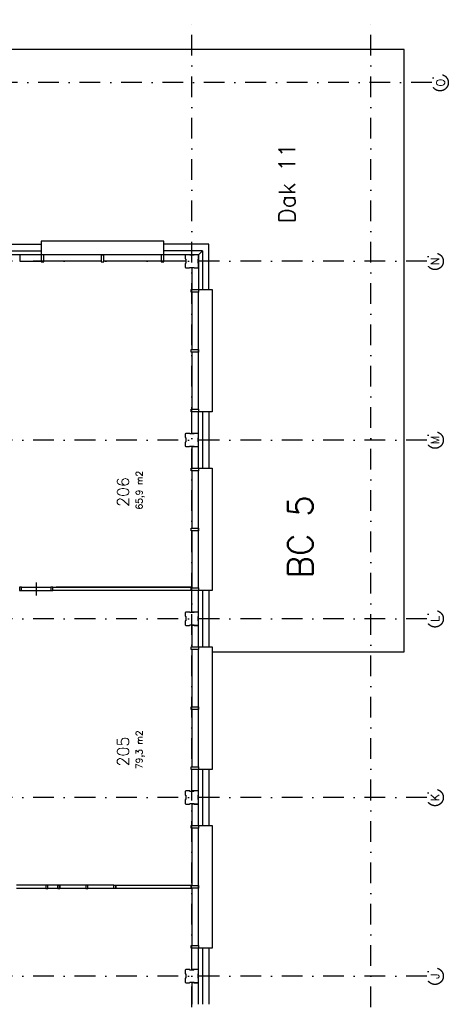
# Model space of a CAD drawing. Extents: x 36324 to 146208, y 143889 to 220609.
# Tile 21 of 21: x 121366 to 134299, y 190730 to 220481. Entities that reach past the tile are written whole.
import ezdxf
from ezdxf.enums import TextEntityAlignment as Align

# ---------------------------------------------------------------- set-up
doc = ezdxf.new("R2010")
doc.units = 0
doc.header["$LTSCALE"] = 100
doc.linetypes.add('B0302', pattern=[12.5, 6.25, -3.125, 0, -3.125])
doc.linetypes.add('B0701', pattern=[2.34375, 1.5625, -0.78125])
for name, color, linetype in [('Bouwkundig', 253, 'CONTINUOUS'), ('Bouwkundig tekst', 252, 'CONTINUOUS'), ('Stramien', 252, 'B0302')]:
    doc.layers.add(name, color=color, linetype=linetype)
doc.styles.add('bouwk tekst', font='romans.shx')
doc.styles.get("Standard").update_dxf_attribs({"font": 'romans.shx'})

msp = doc.modelspace()

# ---------------------------------------------------------------- linework, layer by layer
at = {"layer": 'Bouwkundig', "linetype": 'Continuous'}
for p, q in [((120313, 213694), (122013, 213694)), ((127077, 213694), (125713, 213694)), ((127077, 212330), (127077, 213694)), ((120313, 213494), (122013, 213494)), ((122013, 213380), (120313, 213380)), ((121369, 213380), (121369, 213180)), ((126877, 213494), (125713, 213494)), ((126763, 213380), (125713, 213380)), ((126763, 213380), (126877, 213494)), ((126763, 213380), (126763, 212330)), ((126877, 213494), (126877, 212330)), ((121369, 213180), (122013, 213180)), ((126378, 213180), (125713, 213180)), ((126563, 212995), (126563, 212330)), ((126563, 207980), (126563, 208630)), ((126763, 206930), (126763, 208630)), ((126877, 208630), (126877, 206930)), ((127077, 208630), (127077, 206930)), ((126763, 207980), (126563, 207980)), ((127077, 207777), (126763, 207777)), ((126763, 207575), (126563, 207575)), ((126563, 207575), (126563, 206930)), ((126543, 203330), (126543, 203230)), ((126563, 202580), (126563, 203230)), ((126763, 201530), (126763, 203230)), ((126877, 203230), (126877, 201530)), ((127077, 203230), (127077, 201530)), ((126763, 202580), (126563, 202580)), ((127077, 202377), (126763, 202377)), ((126763, 202175), (126563, 202175)), ((126563, 202175), (126563, 201530)), ((126563, 197180), (126563, 197830)), ((126763, 196130), (126763, 197830)), ((126877, 197830), (126877, 196130)), ((127077, 197830), (127077, 196130)), ((126763, 197180), (126563, 197180)), ((127077, 196977), (126763, 196977)), ((126763, 196775), (126563, 196775)), ((126563, 196775), (126563, 196130)), ((126543, 194330), (126543, 194230)), ((126563, 191780), (126563, 192430)), ((126763, 190730), (126763, 192430)), ((126877, 192430), (126877, 190730)), ((127077, 192430), (127077, 190730)), ((126763, 191780), (126563, 191780)), ((126763, 191375), (126563, 191375)), ((126563, 191375), (126563, 190730)), ((127077, 191577), (126763, 191577))]:
    msp.add_line(p, q, dxfattribs=at)
at = {"layer": 'Bouwkundig', "linetype": 'B0701'}
for p, q in [((126378, 213380), (126363, 213365)), ((126363, 213365), (126363, 213254)), ((126495, 213380), (126378, 213380)), ((126500, 213365), (126495, 213380)), ((126625, 213365), (126500, 213365)), ((126633, 213380), (126625, 213365)), ((126748, 213380), (126633, 213380)), ((126763, 213365), (126748, 213380)), ((126763, 213252), (126763, 213365)), ((126363, 213254), (126378, 213246)), ((126378, 213121), (126363, 213116)), ((126363, 213116), (126363, 212995)), ((126378, 213246), (126378, 213121)), ((126748, 213247), (126763, 213252)), ((126748, 213122), (126748, 213247)), ((126763, 213114), (126748, 213122)), ((126763, 212995), (126763, 213114)), ((126363, 212995), (126378, 212980)), ((126378, 212980), (126493, 212980)), ((126493, 212980), (126501, 212995)), ((126501, 212995), (126626, 212995)), ((126626, 212995), (126631, 212980)), ((126631, 212980), (126748, 212980)), ((126748, 212980), (126763, 212995)), ((126378, 207980), (126363, 207965)), ((126363, 207965), (126363, 207854)), ((126495, 207980), (126378, 207980)), ((126500, 207965), (126495, 207980)), ((126625, 207965), (126500, 207965)), ((126633, 207980), (126625, 207965)), ((126748, 207980), (126633, 207980)), ((126763, 207965), (126748, 207980)), ((126763, 207852), (126763, 207965)), ((126363, 207854), (126378, 207846)), ((126378, 207721), (126363, 207716)), ((126363, 207716), (126363, 207595)), ((126378, 207846), (126378, 207721)), ((126748, 207847), (126763, 207852)), ((126748, 207722), (126748, 207847)), ((126763, 207714), (126748, 207722)), ((126763, 207595), (126763, 207714)), ((126363, 207595), (126378, 207580)), ((126378, 207580), (126493, 207580)), ((126493, 207580), (126501, 207595)), ((126501, 207595), (126626, 207595)), ((126626, 207595), (126631, 207580)), ((126631, 207580), (126748, 207580)), ((126748, 207580), (126763, 207595)), ((126378, 202580), (126363, 202565)), ((126363, 202565), (126363, 202454)), ((126363, 202454), (126378, 202446)), ((126378, 202321), (126363, 202316)), ((126363, 202316), (126363, 202195)), ((126495, 202580), (126378, 202580)), ((126378, 202446), (126378, 202321)), ((126500, 202565), (126495, 202580)), ((126625, 202565), (126500, 202565)), ((126633, 202580), (126625, 202565)), ((126748, 202580), (126633, 202580)), ((126763, 202565), (126748, 202580)), ((126748, 202447), (126763, 202452)), ((126748, 202322), (126748, 202447)), ((126763, 202314), (126748, 202322)), ((126763, 202452), (126763, 202565)), ((126763, 202195), (126763, 202314)), ((126363, 202195), (126378, 202180)), ((126378, 202180), (126493, 202180)), ((126493, 202180), (126501, 202195)), ((126501, 202195), (126626, 202195)), ((126626, 202195), (126631, 202180)), ((126631, 202180), (126748, 202180)), ((126748, 202180), (126763, 202195)), ((126378, 197180), (126363, 197165)), ((126363, 197165), (126363, 197054)), ((126363, 197054), (126378, 197046)), ((126495, 197180), (126378, 197180)), ((126378, 197046), (126378, 196921)), ((126500, 197165), (126495, 197180)), ((126625, 197165), (126500, 197165)), ((126633, 197180), (126625, 197165)), ((126748, 197180), (126633, 197180)), ((126763, 197165), (126748, 197180)), ((126748, 197047), (126763, 197052)), ((126748, 196922), (126748, 197047)), ((126763, 197052), (126763, 197165)), ((126378, 196921), (126363, 196916)), ((126363, 196916), (126363, 196795)), ((126363, 196795), (126378, 196780)), ((126378, 196780), (126493, 196780)), ((126493, 196780), (126501, 196795)), ((126501, 196795), (126626, 196795)), ((126626, 196795), (126631, 196780)), ((126631, 196780), (126748, 196780)), ((126763, 196914), (126748, 196922)), ((126748, 196780), (126763, 196795)), ((126763, 196795), (126763, 196914)), ((126378, 191780), (126363, 191765)), ((126363, 191765), (126363, 191654)), ((126363, 191654), (126378, 191646)), ((126495, 191780), (126378, 191780)), ((126378, 191646), (126378, 191521)), ((126500, 191765), (126495, 191780)), ((126625, 191765), (126500, 191765)), ((126633, 191780), (126625, 191765)), ((126748, 191780), (126633, 191780)), ((126763, 191765), (126748, 191780)), ((126748, 191647), (126763, 191652)), ((126748, 191522), (126748, 191647)), ((126763, 191652), (126763, 191765)), ((126378, 191521), (126363, 191516)), ((126363, 191516), (126363, 191395)), ((126363, 191395), (126378, 191380)), ((126378, 191380), (126493, 191380)), ((126493, 191380), (126501, 191395)), ((126501, 191395), (126626, 191395)), ((126626, 191395), (126631, 191380)), ((126631, 191380), (126748, 191380)), ((126763, 191514), (126748, 191522)), ((126748, 191380), (126763, 191395)), ((126763, 191395), (126763, 191514))]:
    msp.add_line(p, q, dxfattribs=at)
at = {"layer": 'Bouwkundig', "linetype": 'Continuous'}
for points in [[(132963, 219580), (109363, 219580)], [(127177, 201380), (132963, 201380), (132963, 219580), (109363, 219580), (109363, 213794)], [(132963, 201380), (132963, 219580)], [(125713, 213494), (125713, 213794), (122013, 213794), (122013, 213694)], [(125713, 213380), (125713, 213794), (122013, 213794), (122013, 213694)], [(122013, 213794), (122013, 213380)], [(125633, 213380), (122093, 213380)], [(123823, 213380), (123903, 213380)], [(123823, 213180), (122093, 213180)], [(125633, 213180), (123903, 213180)], [(126563, 212995), (126563, 212330)], [(126563, 212250), (126563, 210520)], [(126877, 212330), (127177, 212330), (127177, 208630), (126763, 208630)], [(126763, 212330), (127177, 212330), (127177, 208630), (127077, 208630)], [(126763, 208710), (126763, 212250)], [(126563, 210440), (126563, 208710)], [(126763, 210440), (126763, 210520)], [(126563, 206850), (126563, 205120)], [(126763, 206930), (127177, 206930), (127177, 203230), (127077, 203230)], [(126763, 203310), (126763, 206850)], [(126877, 206930), (127177, 206930), (127177, 203230), (127077, 203230)], [(126563, 205040), (126563, 203310)], [(126763, 205040), (126763, 205120)], [(121418, 203330), (122302, 203330)], [(121418, 203231), (122302, 203231)], [(121860, 203480), (121860, 203280), (121860, 203080)], [(122363, 203330), (126543, 203330)], [(122363, 203230), (122363, 203330)], [(126543, 203230), (122363, 203230)], [(126543, 203330), (122463, 203330)], [(126543, 203230), (122463, 203230)], [(127177, 203230), (126763, 203230)], [(126563, 201450), (126563, 199720)], [(126763, 201530), (127177, 201530), (127177, 197830), (127077, 197830)], [(126763, 197910), (126763, 201450)], [(126877, 201530), (127177, 201530), (127177, 197830), (127077, 197830)], [(127177, 201380), (132963, 201380)], [(126563, 199640), (126563, 197910)], [(126763, 199640), (126763, 199720)], [(127177, 197830), (126763, 197830)], [(126763, 196130), (127177, 196130), (127177, 192430), (127077, 192430)], [(126877, 196130), (127177, 196130), (127177, 192430), (127077, 192430)], [(126563, 196050), (126563, 194320)], [(126763, 192510), (126763, 196050)], [(122158, 194330), (121273, 194330)], [(122513, 194330), (122218, 194330)], [(123358, 194330), (122573, 194330)], [(124203, 194330), (123418, 194330)], [(124263, 194330), (126543, 194330)], [(124263, 194230), (124263, 194330)], [(126763, 194240), (126763, 194320)], [(122158, 194230), (121273, 194230)], [(122513, 194230), (122218, 194230)], [(123358, 194230), (122573, 194230)], [(124203, 194230), (123418, 194230)], [(126543, 194230), (124263, 194230)], [(126563, 194240), (126563, 192510)], [(127177, 192430), (126763, 192430)]]:
    msp.add_lwpolyline(points, dxfattribs=at)
for points in [[(122093, 213380), (122013, 213380), (122013, 213160), (122093, 213160)], [(123903, 213380), (123823, 213380), (123823, 213160), (123903, 213160)], [(125713, 213380), (125633, 213380), (125633, 213160), (125713, 213160)], [(126763, 212330), (126763, 212250), (126543, 212250), (126543, 212330)], [(126763, 210520), (126763, 210440), (126543, 210440), (126543, 210520)], [(126763, 208710), (126763, 208630), (126543, 208630), (126543, 208710)], [(126763, 206930), (126763, 206850), (126543, 206850), (126543, 206930)], [(126763, 205120), (126763, 205040), (126543, 205040), (126543, 205120)], [(121418, 203330), (121358, 203330), (121358, 203231), (121418, 203231)], [(122362, 203330), (122302, 203330), (122302, 203231), (122362, 203231)], [(126763, 203310), (126763, 203230), (126543, 203230), (126543, 203310)], [(126763, 201530), (126763, 201450), (126543, 201450), (126543, 201530)], [(126763, 199720), (126763, 199640), (126543, 199640), (126543, 199720)], [(126763, 197910), (126763, 197830), (126543, 197830), (126543, 197910)], [(126763, 196130), (126763, 196050), (126543, 196050), (126543, 196130)], [(122158, 194230), (122218, 194230), (122218, 194330), (122158, 194330)], [(122513, 194230), (122573, 194230), (122573, 194330), (122513, 194330)], [(122573, 194230), (122513, 194230), (122513, 194330), (122573, 194330)], [(123358, 194230), (123418, 194230), (123418, 194330), (123358, 194330)], [(124263, 194230), (124203, 194230), (124203, 194330), (124263, 194330)], [(126763, 194320), (126763, 194240), (126543, 194240), (126543, 194320)], [(126763, 192510), (126763, 192430), (126543, 192430), (126543, 192510)]]:
    msp.add_lwpolyline(points, close=True, dxfattribs=at)
at = {"layer": 'Stramien'}
for p, q in [((126563, 144389), (126563, 220481)), ((131963, 144389), (131963, 220481)), ((133799, 218580), (91538, 218580)), ((133649, 213180), (91538, 213180)), ((133649, 207780), (91538, 207780)), ((133649, 202380), (36324, 202380)), ((133649, 196980), (36324, 196980)), ((133649, 191580), (36324, 191580))]:
    msp.add_line(p, q, dxfattribs=at)
for centre in [(134049, 218580), (133899, 213180), (133899, 207780), (133899, 202380), (133899, 196980), (133899, 191580)]:
    msp.add_circle(centre, 250, dxfattribs=at)

# ---------------------------------------------------------------- texts
at = {"layer": 'Bouwkundig tekst', "linetype": 'Continuous'}
for s, height, p in [('Dak 11', 500, (129681, 214331)), ('206', 350, (124661, 205760)), ('BC 5', 750, (130208, 203601)), ('205', 350, (124661, 197917))]:
    msp.add_text(s, height=height, rotation=90, dxfattribs=at).set_placement(p)
at = {"layer": 'Bouwkundig tekst', "linetype": 'Continuous', "char_height": 200, "width": 1805, "attachment_point": 1, "rotation": 90, "style": 'bouwk tekst'}
for s, insert in [('65,9 m2', (124871, 205682)), ('79,3 m2', (124871, 197839))]:
    msp.add_mtext(s, dxfattribs=dict(at, insert=insert))
at = {"layer": 'Stramien', "style": 'bouwk tekst'}
for s, p in [('O', (134065, 218580)), ('N', (133899, 213180)), ('M', (133899, 207781)), ('L', (133899, 202380)), ('K', (133899, 196980)), ('J', (133899, 191580))]:
    msp.add_text(s, height=250, rotation=90, dxfattribs=at).set_placement(p, align=Align.MIDDLE)

doc.saveas('drawing.dxf')
